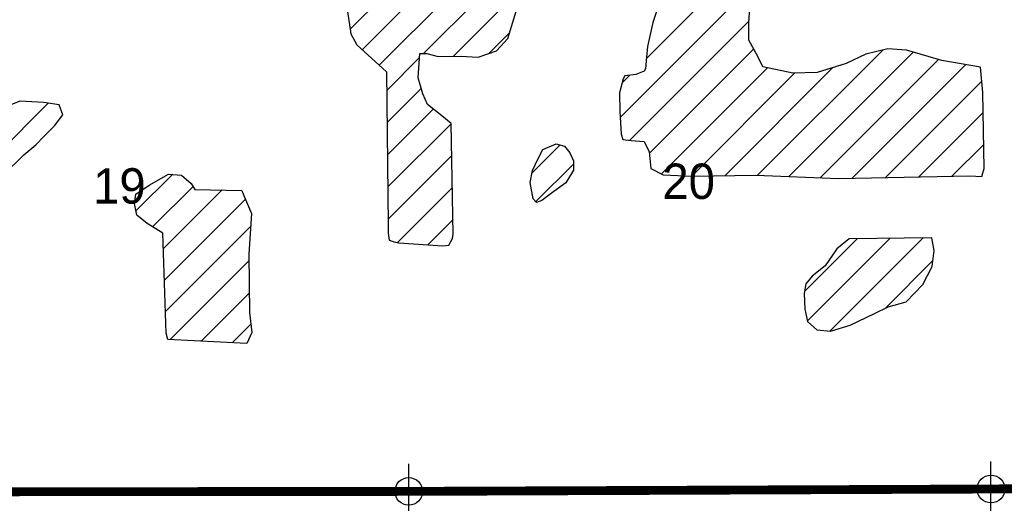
# Model space of a CAD drawing. Extents: x 192051 to 352051, y 710978 to 817615.
# Tile 63 of 85: x 285824 to 294736, y 769581 to 773956. Entities that reach past the tile are written whole.
import ezdxf
from ezdxf.enums import TextEntityAlignment as Align

# ---------------------------------------------------------------- set-up
doc = ezdxf.new("R2010")
doc.units = 0
doc.header["$LTSCALE"] = 800
doc.header["$PDMODE"] = 34
doc.header["$PDSIZE"] = 250
doc.layers.get('0').update_dxf_attribs({"linetype": 'CONTINUOUS'})
for name, color, linetype in [('MAJROADS', 9, 'CONTINUOUS'), ('SEC', 2, 'CONTINUOUS'), ('TEXT', 7, 'CONTINUOUS'), ('WETDBA', 11, 'CONTINUOUS'), ('WETFILL', 12, 'CONTINUOUS'), ('WSHEDS', 3, 'CONTINUOUS')]:
    doc.layers.add(name, color=color, linetype=linetype)

# ---------------------------------------------------------------- blocks, each defined once
blk = doc.blocks.new('*X')
at = {"color": 0}
for p, q in [((289479.9, 773650.3), (295966.9, 780137.3)), ((288815.7, 773870.1), (294058.5, 779112.9)), ((288924.7, 773684.5), (294167, 778926.7)), ((289078.7, 773543.7), (294277.7, 778742.7)), ((291495.6, 773603.1), (292207.8, 774315.3)), ((289749.1, 773624.7), (290384.9, 774260.5)), ((291259.1, 773071.9), (292420.2, 774233.1)), ((291345.3, 772863.5), (292423.8, 773941.9)), ((290067.6, 773648.5), (290260.2, 773841.1)), ((291524, 772747.5), (292467.8, 773691.2)), ((292503.8, 772548.5), (293638.4, 773683.1)), ((292786.9, 772536.9), (293912.8, 773662.9)), ((289146.1, 773316.5), (289443.3, 773613.7)), ((293070.1, 772525.4), (294140.8, 773596.1)), ((291632.6, 772561.4), (292593, 773521.8)), ((292205.6, 772545), (293183.4, 773522.8)), ((293360.6, 772521.3), (294388.8, 773549.4)), ((291276.3, 773383.9), (291346.1, 773453.6)), ((291907, 772541), (292840.2, 773474.3)), ((293662.1, 772528.1), (294532.9, 773398.9)), ((289149.6, 773025.2), (289459.3, 773334.9)), ((285243.1, 772360.3), (286083.1, 773200.3)), ((289153, 772734), (289566.9, 773147.9)), ((293962.9, 772534.2), (294545.3, 773116.6)), ((289156.5, 772442.7), (289729, 773015.2)), ((290462.2, 772569.7), (290716.1, 772823.6)), ((294262.8, 772539.4), (294550, 772826.6)), ((289159.9, 772151.5), (289734.8, 772726.4)), ((290497.1, 772310), (290836.4, 772649.2)), ((286876.8, 772225.9), (287206.3, 772555.4)), ((287027.3, 772081.7), (287393.3, 772447.7)), ((287125.5, 771885.2), (287656.1, 772415.8)), ((289243.4, 771940.3), (289740.7, 772437.6)), ((287135.2, 771600.2), (287867.4, 772332.4)), ((289517.8, 771920.1), (289746.5, 772148.7)), ((287145, 771315.3), (287914.3, 772084.6)), ((292930.1, 771501.4), (293403.8, 771975)), ((292954.5, 771231.1), (293702.2, 771978.8)), ((293156.6, 771138.5), (294000.6, 771982.5)), ((287186, 771061.6), (287898, 771773.6)), ((293659.9, 771347.1), (294089.5, 771776.7)), ((287466.8, 771047.8), (287901.1, 771482)), ((287747.6, 771033.9), (287916.1, 771202.4))]:
    blk.add_line(p, q, dxfattribs=at)

msp = doc.modelspace()

# ---------------------------------------------------------------- linework, layer by layer
at = {"layer": 'MAJROADS', "color": 0}
msp.add_lwpolyline([(315710.2, 770096.8), (310472.4, 769985.4), (305184.3, 769874.4), (299871.2, 769780.3), (294591.7, 769702.7), (289313, 769717.3), (284009, 769715.3), (279928.7, 769762.8), (278771.7, 769671), (274892, 769658.3), (274431.8, 769737.1), (274248.1, 769822.3), (273814.5, 770102.1), (273465.3, 770465), (273207, 770668.1), (273015.1, 770778.4), (272763, 770846), (269797.8, 770750.6), (258426.2, 770129.8), (258294.3, 770083.2), (245978.4, 763662.8)], dxfattribs=at)
at = {"layer": 'SEC', "color": 0}
for p in [(289345.7, 769688.8), (294615.9, 769710.5)]:
    msp.add_point(p, dxfattribs=at)
at = {"layer": 'WETDBA', "color": 0}
for points in [[(291587.7, 774030.2), (291554.8, 773930), (291505.4, 773714), (291496.7, 773617.5), (291488.6, 773511.7), (291476.7, 773489.6), (291400.2, 773460.9), (291301.6, 773447.7), (291285.4, 773420.6), (291254, 773293.5), (291256.2, 773126), (291267.1, 772919.5), (291283.7, 772872.1), (291357.5, 772861.8), (291476.1, 772853.8), (291522.6, 772761.1), (291538.2, 772611.4), (291648.5, 772553), (291913.2, 772540.8), (292488.7, 772549.1), (293238.9, 772518.5), (293831.4, 772531.9), (294277, 772539.6), (294424.6, 772543.2), (294533.9, 772536.6), (294553.4, 772609), (294542.4, 773298.7), (294520.8, 773526.4), (294171.4, 773587.3), (294046.3, 773623.6), (293851.6, 773680.9), (293682, 773693.6), (293482.8, 773645.8), (293306.5, 773560.6), (293043.6, 773479.9), (292823.6, 773473.9), (292549.4, 773530.8), (292505, 773622.8), (292424.9, 773770.1), (292422.7, 773928.3), (292436.8, 774104.4)], [(288790.4, 774030), (288822.5, 773827.2), (288875.5, 773729.5), (289144.2, 773483.8), (289160.5, 772100.1), (289160.9, 772023.5), (289167.5, 771961.8), (289215.1, 771945.7), (289255.6, 771938), (289653.1, 771910.8), (289708.5, 771915.3), (289740.8, 771976.5), (289749.2, 772016.3), (289728.9, 773018.2), (289644.9, 773085.9), (289514.5, 773189.6), (289473.6, 773285.2), (289431.8, 773429.8), (289445.7, 773651.2), (289509.6, 773649.4), (289611.2, 773623.6), (289814.1, 773625.3), (289974.5, 773616.1), (290139.6, 773673.6), (290244.1, 773786.9), (290319.6, 774041.3)]]:
    msp.add_lwpolyline(points, dxfattribs=at)
for points in [[(286216.1, 773094.7), (286180.5, 773185.5), (286041.4, 773206.6), (285824.2, 773218.4), (285570.3, 773118), (285414.3, 772980.9), (285256.9, 772841.6), (285189.7, 772705.3), (285150.2, 772505.8), (285138.2, 772426.3), (285234.1, 772359.7), (285373.9, 772368.4), (285544.8, 772465.1), (285683.8, 772559.7), (285863.1, 772733.7), (285969.4, 772824), (286045.3, 772902.2), (286138.8, 772994.5)], [(290473.4, 772334.8), (290444.2, 772483), (290466.7, 772591.6), (290517, 772699.6), (290560.2, 772781.2), (290681.5, 772833.2), (290756, 772812.7), (290802.9, 772752.4), (290836.4, 772680.1), (290836.5, 772594.2), (290768.5, 772479.2), (290659.3, 772401.7), (290549.4, 772319.9), (290503.3, 772303.6)], [(287881.2, 771027.3), (287164.5, 771062.7), (287151.6, 771120.8), (287120.7, 772024.2), (286978, 772112), (286884.2, 772189.3), (286863.5, 772292.1), (286874.8, 772378.7), (286995.3, 772458.3), (287171.9, 772557.9), (287287.6, 772549.5), (287376.4, 772473.7), (287410.5, 772421.2), (287835.6, 772411.8), (287859.8, 772350.1), (287922.4, 772204), (287897.3, 771836.3), (287902.9, 771307.7), (287925.8, 771125.3)], [(294081, 771983.5), (293330.9, 771974.1), (293220.3, 771884.6), (293116.2, 771729), (292997.8, 771634.5), (292941.1, 771565.6), (292926.3, 771479), (292932.1, 771337.8), (292955.7, 771225.7), (293039.5, 771150.6), (293162.3, 771138), (293341, 771191.4), (293561.6, 771298.1), (293685.7, 771360), (293848.2, 771404.9), (293999.9, 771559.8), (294083.4, 771724.5), (294100.3, 771869.3)]]:
    msp.add_lwpolyline(points, close=True, dxfattribs=at)
at = {"layer": 'WSHEDS', "color": 0, "const_width": 80}
msp.add_lwpolyline([(299881.7, 777948.8), (299881.7, 775102.8), (299936.6, 769765.4), (294615.9, 769710.5), (289345.7, 769688.8), (284017, 769684.1), (284038.5, 764388.8), (279638.5, 764388.8), (279734.3, 758982.3), (279598.5, 756298.8)], dxfattribs=at)

# ---------------------------------------------------------------- block references
at = {"layer": 'WETFILL', "color": 0}
msp.add_blockref('*X', (0, 0), dxfattribs=at)
msp.add_blockref('*X', (0, 0), dxfattribs=at)
msp.add_blockref('*X', (0, 0), dxfattribs=at)
msp.add_blockref('*X', (0, 0), dxfattribs=at)
msp.add_blockref('*X', (0, 0), dxfattribs=at)
msp.add_blockref('*X', (0, 0), dxfattribs=at)
msp.add_blockref('*X', (0, 0), dxfattribs=at)
msp.add_blockref('*X', (0, 0), dxfattribs=at)
msp.add_blockref('*X', (0, 0), dxfattribs=at)
msp.add_blockref('*X', (0, 0), dxfattribs=at)
msp.add_blockref('*X', (0, 0), dxfattribs=at)
msp.add_blockref('*X', (0, 0), dxfattribs=at)
msp.add_blockref('*X', (0, 0), dxfattribs=at)
msp.add_blockref('*X', (0, 0), dxfattribs=at)
msp.add_blockref('*X', (0, 0), dxfattribs=at)
msp.add_blockref('*X', (0, 0), dxfattribs=at)
msp.add_blockref('*X', (0, 0), dxfattribs=at)
msp.add_blockref('*X', (0, 0), dxfattribs=at)
msp.add_blockref('*X', (0, 0), dxfattribs=at)
msp.add_blockref('*X', (0, 0), dxfattribs=at)
msp.add_blockref('*X', (0, 0), dxfattribs=at)
msp.add_blockref('*X', (0, 0), dxfattribs=at)
msp.add_blockref('*X', (0, 0), dxfattribs=at)
msp.add_blockref('*X', (0, 0), dxfattribs=at)
msp.add_blockref('*X', (0, 0), dxfattribs=at)
msp.add_blockref('*X', (0, 0), dxfattribs=at)
msp.add_blockref('*X', (0, 0), dxfattribs=at)
msp.add_blockref('*X', (0, 0), dxfattribs=at)
msp.add_blockref('*X', (0, 0), dxfattribs=at)
msp.add_blockref('*X', (0, 0), dxfattribs=at)
msp.add_blockref('*X', (0, 0), dxfattribs=at)
msp.add_blockref('*X', (0, 0), dxfattribs=at)
msp.add_blockref('*X', (0, 0), dxfattribs=at)
msp.add_blockref('*X', (0, 0), dxfattribs=at)
msp.add_blockref('*X', (0, 0), dxfattribs=at)
msp.add_blockref('*X', (0, 0), dxfattribs=at)
msp.add_blockref('*X', (0, 0), dxfattribs=at)
msp.add_blockref('*X', (0, 0), dxfattribs=at)
msp.add_blockref('*X', (0, 0), dxfattribs=at)
msp.add_blockref('*X', (0, 0), dxfattribs=at)
msp.add_blockref('*X', (0, 0), dxfattribs=at)
msp.add_blockref('*X', (0, 0), dxfattribs=at)
msp.add_blockref('*X', (0, 0), dxfattribs=at)
msp.add_blockref('*X', (0, 0), dxfattribs=at)
msp.add_blockref('*X', (0, 0), dxfattribs=at)
msp.add_blockref('*X', (0, 0), dxfattribs=at)
msp.add_blockref('*X', (0, 0), dxfattribs=at)
msp.add_blockref('*X', (0, 0), dxfattribs=at)
msp.add_blockref('*X', (0, 0), dxfattribs=at)
msp.add_blockref('*X', (0, 0), dxfattribs=at)
msp.add_blockref('*X', (0, 0), dxfattribs=at)
msp.add_blockref('*X', (0, 0), dxfattribs=at)
msp.add_blockref('*X', (0, 0), dxfattribs=at)
msp.add_blockref('*X', (0, 0), dxfattribs=at)
msp.add_blockref('*X', (0, 0), dxfattribs=at)
msp.add_blockref('*X', (0, 0), dxfattribs=at)
msp.add_blockref('*X', (0, 0), dxfattribs=at)
msp.add_blockref('*X', (0, 0), dxfattribs=at)
msp.add_blockref('*X', (0, 0), dxfattribs=at)
msp.add_blockref('*X', (0, 0), dxfattribs=at)
msp.add_blockref('*X', (0, 0), dxfattribs=at)
msp.add_blockref('*X', (0, 0), dxfattribs=at)
msp.add_blockref('*X', (0, 0), dxfattribs=at)
msp.add_blockref('*X', (0, 0), dxfattribs=at)
msp.add_blockref('*X', (0, 0), dxfattribs=at)
msp.add_blockref('*X', (0, 0), dxfattribs=at)
msp.add_blockref('*X', (0, 0), dxfattribs=at)
msp.add_blockref('*X', (0, 0), dxfattribs=at)
msp.add_blockref('*X', (0, 0), dxfattribs=at)
msp.add_blockref('*X', (0, 0), dxfattribs=at)
msp.add_blockref('*X', (0, 0), dxfattribs=at)
msp.add_blockref('*X', (0, 0), dxfattribs=at)
msp.add_blockref('*X', (0, 0), dxfattribs=at)
msp.add_blockref('*X', (0, 0), dxfattribs=at)
msp.add_blockref('*X', (0, 0), dxfattribs=at)
msp.add_blockref('*X', (0, 0), dxfattribs=at)
msp.add_blockref('*X', (0, 0), dxfattribs=at)
msp.add_blockref('*X', (0, 0), dxfattribs=at)
msp.add_blockref('*X', (0, 0), dxfattribs=at)
msp.add_blockref('*X', (0, 0), dxfattribs=at)
msp.add_blockref('*X', (0, 0), dxfattribs=at)
msp.add_blockref('*X', (0, 0), dxfattribs=at)
msp.add_blockref('*X', (0, 0), dxfattribs=at)
msp.add_blockref('*X', (0, 0), dxfattribs=at)
msp.add_blockref('*X', (0, 0), dxfattribs=at)
msp.add_blockref('*X', (0, 0), dxfattribs=at)
msp.add_blockref('*X', (0, 0), dxfattribs=at)
msp.add_blockref('*X', (0, 0), dxfattribs=at)
msp.add_blockref('*X', (0, 0), dxfattribs=at)
msp.add_blockref('*X', (0, 0), dxfattribs=at)
msp.add_blockref('*X', (0, 0), dxfattribs=at)
msp.add_blockref('*X', (0, 0), dxfattribs=at)
msp.add_blockref('*X', (0, 0), dxfattribs=at)
msp.add_blockref('*X', (0, 0), dxfattribs=at)
msp.add_blockref('*X', (0, 0), dxfattribs=at)
msp.add_blockref('*X', (0, 0), dxfattribs=at)
msp.add_blockref('*X', (0, 0), dxfattribs=at)
msp.add_blockref('*X', (0, 0), dxfattribs=at)
msp.add_blockref('*X', (0, 0), dxfattribs=at)
msp.add_blockref('*X', (0, 0), dxfattribs=at)

# ---------------------------------------------------------------- texts
at = {"layer": 'TEXT', "color": 0}
for s, p in [('19', (286726.8, 772292.6)), ('20', (291879.5, 772334.6))]:
    msp.add_text(s, height=320, dxfattribs=at).set_placement(p, align=Align.CENTER)

doc.saveas('drawing.dxf')
